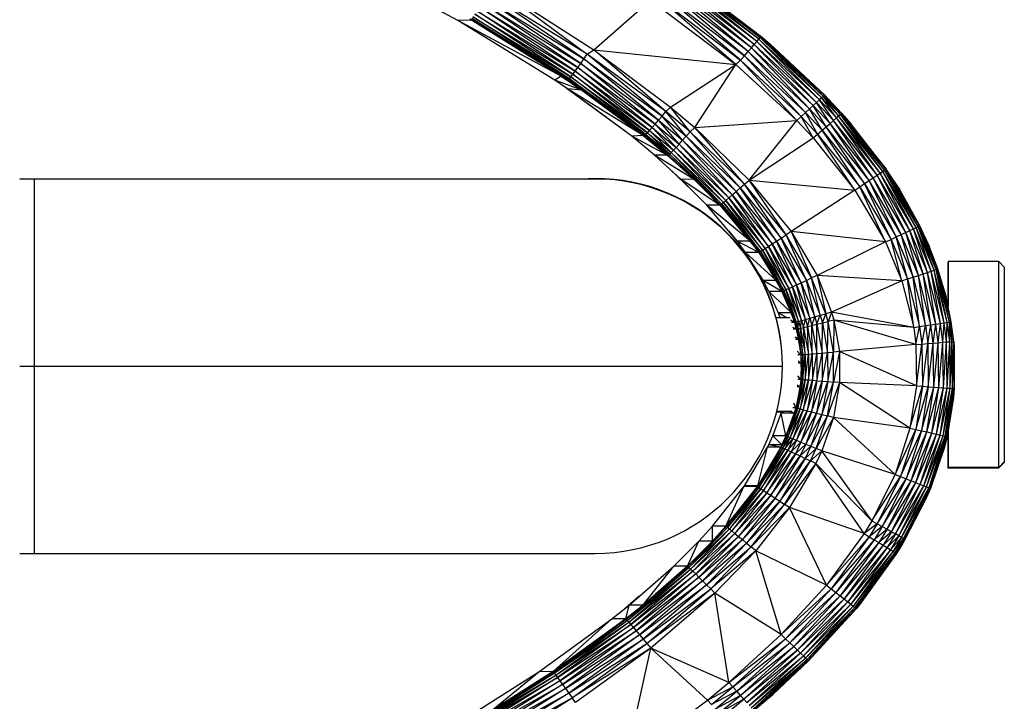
# Paper-space layout '_Inferior' of a CAD drawing. Header units: millimetres. Extents: x -164 to 39, y -67 to 65.
# Tile 6 of 7: x -14 to 39, y -18 to 18. Entities that reach past the tile are written whole.
import ezdxf

# ---------------------------------------------------------------- set-up
doc = ezdxf.new("R2010")
doc.units = ezdxf.units.MM

psp = doc.layouts.new('_Inferior')

# ---------------------------------------------------------------- linework, layer by layer
at = {"color": 7, "linetype": 'Continuous', "lineweight": 25}
for p, q in [((25.818, 16.957), (21.274, 20.567)), ((25.895, 17.048), (21.274, 20.567)), ((21.335, 20.613), (25.895, 17.048)), ((21.335, 20.613), (25.95, 17.095)), ((25.419, 16.5), (20.993, 20.171)), ((25.577, 16.68), (20.993, 20.171)), ((25.577, 16.68), (21.112, 20.336)), ((25.711, 16.834), (21.112, 20.336)), ((25.711, 16.834), (21.206, 20.469)), ((25.818, 16.957), (21.206, 20.469)), ((9.735, 17.954), (6.625, 19.656)), ((11.801, 19.733), (16.993, 16.393)), ((11.801, 19.733), (16.648, 16.156)), ((24.843, 15.85), (20.524, 19.525)), ((20.524, 19.525), (25.047, 16.08)), ((25.047, 16.08), (20.696, 19.76)), ((25.241, 16.298), (20.696, 19.76)), ((25.241, 16.298), (20.853, 19.977)), ((25.419, 16.5), (20.853, 19.977)), ((22.328, 19.856), (25.926, 17.131)), ((11.166, 19.161), (16.467, 15.905)), ((16.296, 15.667), (11.166, 19.161)), ((16.467, 15.905), (11.332, 19.424)), ((16.648, 16.156), (11.332, 19.424)), ((16.993, 16.393), (20.037, 19.038)), ((20.037, 19.038), (24.598, 15.611)), ((24.598, 15.611), (20.342, 19.277)), ((20.342, 19.277), (24.843, 15.85)), ((10.742, 18.477), (15.994, 15.252)), ((15.872, 15.085), (10.742, 18.477)), ((10.87, 18.682), (16.137, 15.448)), ((15.994, 15.252), (10.87, 18.682)), ((11.012, 18.912), (16.296, 15.667)), ((16.137, 15.448), (11.012, 18.912)), ((10.448, 17.979), (9.735, 17.954)), ((15.25, 14.984), (9.735, 17.954)), ((14.921, 14.765), (9.735, 17.954)), ((15.605, 14.823), (10.371, 18.027)), ((15.25, 14.984), (10.371, 18.027)), ((10.471, 18.059), (15.697, 14.852)), ((15.605, 14.823), (10.471, 18.059)), ((10.54, 18.161), (15.772, 14.95)), ((15.697, 14.852), (10.54, 18.161)), ((10.631, 18.302), (15.872, 15.085)), ((15.772, 14.95), (10.631, 18.302)), ((25.711, 16.834), (25.818, 16.957)), ((25.818, 16.957), (25.895, 17.048)), ((29.054, 13.726), (25.818, 16.957)), ((29.174, 13.838), (25.818, 16.957)), ((25.895, 17.048), (25.95, 17.095)), ((29.174, 13.838), (25.895, 17.048)), ((29.26, 13.92), (25.895, 17.048)), ((25.926, 17.131), (26.415, 16.716)), ((25.926, 17.131), (25.95, 17.095)), ((29.26, 13.92), (25.95, 17.095)), ((25.95, 17.095), (29.313, 13.969)), ((25.95, 17.095), (29.325, 13.987)), ((25.95, 17.095), (26.415, 16.716)), ((16.648, 16.156), (16.993, 16.393)), ((16.993, 16.393), (21.089, 13.327)), ((16.993, 16.393), (24.598, 15.611)), ((20.848, 13.091), (16.993, 16.393)), ((25.241, 16.298), (25.419, 16.5)), ((25.419, 16.5), (25.577, 16.68)), ((28.53, 13.241), (25.419, 16.5)), ((28.729, 13.424), (25.419, 16.5)), ((25.577, 16.68), (25.711, 16.834)), ((28.729, 13.424), (25.577, 16.68)), ((28.905, 13.587), (25.577, 16.68)), ((28.905, 13.587), (25.711, 16.834)), ((29.054, 13.726), (25.711, 16.834)), ((26.415, 16.716), (29.325, 13.987)), ((16.296, 15.667), (16.467, 15.905)), ((16.467, 15.905), (16.648, 16.156)), ((16.467, 15.905), (20.647, 12.856)), ((20.455, 12.634), (16.467, 15.905)), ((20.848, 13.091), (16.648, 16.156)), ((20.647, 12.856), (16.648, 16.156)), ((24.598, 15.611), (24.843, 15.85)), ((24.843, 15.85), (25.047, 16.08)), ((27.85, 12.62), (24.843, 15.85)), ((24.843, 15.85), (28.087, 12.835)), ((25.047, 16.08), (25.241, 16.298)), ((28.087, 12.835), (25.047, 16.08)), ((25.047, 16.08), (28.315, 13.043)), ((28.315, 13.043), (25.241, 16.298)), ((28.53, 13.241), (25.241, 16.298)), ((15.994, 15.252), (16.137, 15.448)), ((16.137, 15.448), (16.296, 15.667)), ((16.137, 15.448), (20.277, 12.429)), ((20.117, 12.246), (16.137, 15.448)), ((16.296, 15.667), (20.455, 12.634)), ((20.277, 12.429), (16.296, 15.667)), ((21.089, 13.327), (24.598, 15.611)), ((22.392, 12.247), (24.598, 15.611)), ((24.598, 15.611), (27.85, 12.62)), ((15.25, 14.984), (14.921, 14.765)), ((16.356, 14.242), (14.921, 14.765)), ((15.594, 14.309), (14.921, 14.765)), ((15.25, 14.984), (16.356, 14.242)), ((15.25, 14.984), (15.605, 14.823)), ((15.605, 14.823), (15.697, 14.852)), ((19.717, 11.828), (15.605, 14.823)), ((16.356, 14.242), (15.605, 14.823)), ((15.697, 14.852), (15.772, 14.95)), ((15.697, 14.852), (19.784, 11.874)), ((19.717, 11.828), (15.697, 14.852)), ((15.772, 14.95), (15.872, 15.085)), ((15.772, 14.95), (19.867, 11.965)), ((19.784, 11.874), (15.772, 14.95)), ((15.872, 15.085), (15.994, 15.252)), ((15.872, 15.085), (19.979, 12.09)), ((19.867, 11.965), (15.872, 15.085)), ((15.994, 15.252), (20.117, 12.246)), ((19.979, 12.09), (15.994, 15.252)), ((19.022, 11.774), (15.529, 14.353)), ((19.637, 11.819), (15.594, 14.309)), ((19.022, 11.774), (15.594, 14.309)), ((16.356, 14.242), (15.594, 14.309)), ((16.356, 14.242), (19.637, 11.819)), ((16.356, 14.242), (19.717, 11.828)), ((28.905, 13.587), (29.054, 13.726)), ((29.054, 13.726), (29.174, 13.838)), ((29.808, 12.619), (29.054, 13.726)), ((29.962, 12.752), (29.054, 13.726)), ((29.174, 13.838), (29.26, 13.92)), ((29.962, 12.752), (29.174, 13.838)), ((30.086, 12.86), (29.174, 13.838)), ((29.26, 13.92), (29.313, 13.969)), ((30.086, 12.86), (29.26, 13.92)), ((30.176, 12.939), (29.26, 13.92)), ((29.313, 13.969), (29.325, 13.987)), ((30.176, 12.939), (29.313, 13.969)), ((29.313, 13.969), (30.229, 12.986)), ((30.229, 12.986), (29.325, 13.987)), ((29.325, 13.987), (30.243, 13.004)), ((20.848, 13.091), (21.089, 13.327)), ((21.089, 13.327), (22.392, 12.247)), ((22.152, 12.006), (21.089, 13.327)), ((28.315, 13.043), (28.53, 13.241)), ((28.53, 13.241), (28.729, 13.424)), ((29.198, 12.096), (28.53, 13.241)), ((29.421, 12.286), (28.53, 13.241)), ((28.729, 13.424), (28.905, 13.587)), ((29.421, 12.286), (28.729, 13.424)), ((29.625, 12.462), (28.729, 13.424)), ((29.625, 12.462), (28.905, 13.587)), ((29.808, 12.619), (28.905, 13.587)), ((20.277, 12.429), (20.455, 12.634)), ((20.455, 12.634), (20.647, 12.856)), ((20.455, 12.634), (21.744, 11.561)), ((21.56, 11.361), (20.455, 12.634)), ((20.647, 12.856), (20.848, 13.091)), ((20.647, 12.856), (21.943, 11.778)), ((21.744, 11.561), (20.647, 12.856)), ((22.152, 12.006), (20.848, 13.091)), ((21.943, 11.778), (20.848, 13.091)), ((27.85, 12.62), (28.087, 12.835)), ((28.087, 12.835), (28.315, 13.043)), ((28.721, 11.69), (28.087, 12.835)), ((28.087, 12.835), (28.963, 11.896)), ((28.963, 11.896), (28.315, 13.043)), ((28.315, 13.043), (29.198, 12.096)), ((29.808, 12.619), (29.962, 12.752)), ((29.962, 12.752), (30.086, 12.86)), ((32.139, 9.695), (29.962, 12.752)), ((32.309, 9.809), (29.962, 12.752)), ((30.086, 12.86), (30.176, 12.939)), ((32.309, 9.809), (30.086, 12.86)), ((32.446, 9.9), (30.086, 12.86)), ((30.176, 12.939), (30.229, 12.986)), ((32.446, 9.9), (30.176, 12.939)), ((32.545, 9.967), (30.176, 12.939)), ((30.229, 12.986), (30.243, 13.004)), ((32.545, 9.967), (30.229, 12.986)), ((30.229, 12.986), (32.604, 10.008)), ((30.229, 12.986), (32.622, 10.022)), ((30.229, 12.986), (30.756, 12.421)), ((30.243, 13.004), (30.756, 12.421)), ((19.979, 12.09), (20.117, 12.246)), ((20.117, 12.246), (20.277, 12.429)), ((20.117, 12.246), (21.396, 11.183)), ((21.254, 11.03), (20.117, 12.246)), ((20.277, 12.429), (21.56, 11.361)), ((21.396, 11.183), (20.277, 12.429)), ((22.152, 12.006), (22.392, 12.247)), ((22.392, 12.247), (27.85, 12.62)), ((25.058, 9.222), (22.392, 12.247)), ((22.392, 12.247), (25.308, 9.433)), ((25.308, 9.433), (27.85, 12.62)), ((27.85, 12.62), (28.721, 11.69)), ((29.198, 12.096), (29.421, 12.286)), ((29.421, 12.286), (29.625, 12.462)), ((31.468, 9.25), (29.421, 12.286)), ((31.713, 9.412), (29.421, 12.286)), ((29.625, 12.462), (29.808, 12.619)), ((31.713, 9.412), (29.625, 12.462)), ((31.938, 9.561), (29.625, 12.462)), ((31.938, 9.561), (29.808, 12.619)), ((32.139, 9.695), (29.808, 12.619)), ((32.622, 10.022), (30.756, 12.421)), ((19.637, 11.819), (19.022, 11.774)), ((20.924, 10.77), (19.022, 11.774)), ((20.246, 10.759), (19.022, 11.774)), ((19.637, 11.819), (19.717, 11.828)), ((19.637, 11.819), (20.924, 10.77)), ((19.717, 11.828), (19.784, 11.874)), ((20.995, 10.768), (19.717, 11.828)), ((20.924, 10.77), (19.717, 11.828)), ((19.784, 11.874), (19.867, 11.965)), ((19.784, 11.874), (21.055, 10.817)), ((20.995, 10.768), (19.784, 11.874)), ((19.867, 11.965), (19.979, 12.09)), ((19.867, 11.965), (21.14, 10.907)), ((21.055, 10.817), (19.867, 11.965)), ((19.979, 12.09), (21.254, 11.03)), ((21.14, 10.907), (19.979, 12.09)), ((21.744, 11.561), (21.943, 11.778)), ((21.943, 11.778), (22.152, 12.006)), ((21.943, 11.778), (24.824, 9.018)), ((24.602, 8.824), (21.943, 11.778)), ((25.058, 9.222), (22.152, 12.006)), ((24.824, 9.018), (22.152, 12.006)), ((25.308, 9.433), (28.721, 11.69)), ((28.721, 11.69), (28.963, 11.896)), ((28.721, 11.69), (30.944, 8.905)), ((28.963, 11.896), (29.198, 12.096)), ((30.944, 8.905), (28.963, 11.896)), ((28.963, 11.896), (31.21, 9.08)), ((31.21, 9.08), (29.198, 12.096)), ((29.198, 12.096), (31.468, 9.25)), ((21.254, 11.03), (21.396, 11.183)), ((21.396, 11.183), (21.56, 11.361)), ((21.396, 11.183), (24.212, 8.486)), ((24.054, 8.35), (21.396, 11.183)), ((21.56, 11.361), (21.744, 11.561)), ((21.56, 11.361), (24.396, 8.646)), ((24.212, 8.486), (21.56, 11.361)), ((21.744, 11.561), (24.602, 8.824)), ((24.396, 8.646), (21.744, 11.561)), ((20.924, 10.77), (20.246, 10.759)), ((21.67, 9.474), (20.246, 10.759)), ((22.314, 9.506), (20.246, 10.759)), ((20.924, 10.77), (20.995, 10.768)), ((20.924, 10.77), (22.077, 9.733)), ((20.995, 10.768), (21.055, 10.817)), ((23.764, 8.119), (20.995, 10.768)), ((21.055, 10.817), (21.14, 10.907)), ((21.055, 10.817), (23.831, 8.16)), ((23.764, 8.119), (21.055, 10.817)), ((21.14, 10.907), (21.254, 11.03)), ((21.14, 10.907), (23.926, 8.24)), ((23.831, 8.16), (21.14, 10.907)), ((21.254, 11.03), (24.054, 8.35)), ((23.926, 8.24), (21.254, 11.03)), ((21.065, 10.019), (22.255, 8.885)), ((32.545, 9.967), (32.604, 10.008)), ((32.604, 10.008), (32.622, 10.022)), ((34.342, 6.95), (32.604, 10.008)), ((32.604, 10.008), (34.407, 6.982)), ((32.604, 10.008), (33.353, 8.914)), ((33.353, 8.914), (32.622, 10.022)), ((17.076, 9.492), (-13.691, 9.492)), ((-12.924, 9.492), (-12.924, -10.508)), ((17.076, 9.52), (16.329, 9.492)), ((22.344, 9.478), (21.67, 9.474)), ((23.743, 8.09), (21.67, 9.474)), ((23.041, 8.094), (21.67, 9.474)), ((31.713, 9.412), (31.938, 9.561)), ((31.938, 9.561), (32.139, 9.695)), ((33.435, 6.522), (31.938, 9.561)), ((33.681, 6.637), (31.938, 9.561)), ((32.139, 9.695), (32.309, 9.809)), ((33.681, 6.637), (32.139, 9.695)), ((33.899, 6.74), (32.139, 9.695)), ((32.309, 9.809), (32.446, 9.9)), ((33.899, 6.74), (32.309, 9.809)), ((34.085, 6.828), (32.309, 9.809)), ((32.446, 9.9), (32.545, 9.967)), ((34.085, 6.828), (32.446, 9.9)), ((34.234, 6.898), (32.446, 9.9)), ((34.234, 6.898), (32.545, 9.967)), ((34.342, 6.95), (32.545, 9.967)), ((22.708, 9.13), (23.743, 8.09)), ((24.602, 8.824), (24.824, 9.018)), ((24.824, 9.018), (25.058, 9.222)), ((24.824, 9.018), (27.014, 6.335)), ((26.766, 6.173), (24.824, 9.018)), ((25.058, 9.222), (25.308, 9.433)), ((27.014, 6.335), (25.058, 9.222)), ((27.274, 6.505), (25.058, 9.222)), ((25.308, 9.433), (30.944, 8.905)), ((25.308, 9.433), (27.54, 6.68)), ((27.274, 6.505), (25.308, 9.433)), ((30.944, 8.905), (31.21, 9.08)), ((31.21, 9.08), (31.468, 9.25)), ((32.598, 6.131), (31.21, 9.08)), ((31.21, 9.08), (32.887, 6.265)), ((31.468, 9.25), (31.713, 9.412)), ((32.887, 6.265), (31.468, 9.25)), ((31.468, 9.25), (33.168, 6.397)), ((33.168, 6.397), (31.713, 9.412)), ((33.435, 6.522), (31.713, 9.412)), ((24.054, 8.35), (24.212, 8.486)), ((24.212, 8.486), (24.396, 8.646)), ((24.212, 8.486), (26.332, 5.89)), ((26.156, 5.776), (24.212, 8.486)), ((24.396, 8.646), (24.602, 8.824)), ((24.396, 8.646), (26.537, 6.023)), ((26.332, 5.89), (24.396, 8.646)), ((24.602, 8.824), (26.766, 6.173)), ((26.537, 6.023), (24.602, 8.824)), ((30.944, 8.905), (27.54, 6.68)), ((30.944, 8.905), (32.598, 6.131)), ((34.407, 6.982), (33.353, 8.914)), ((34.427, 6.992), (33.353, 8.914)), ((24.668, 6.174), (23.041, 8.094)), ((23.743, 8.09), (23.041, 8.094)), ((25.286, 6.242), (23.041, 8.094)), ((23.743, 8.09), (23.764, 8.119)), ((23.743, 8.09), (25.84, 5.579)), ((23.764, 8.119), (23.831, 8.16)), ((25.84, 5.579), (23.764, 8.119)), ((23.831, 8.16), (23.926, 8.24)), ((23.831, 8.16), (25.907, 5.618)), ((25.84, 5.579), (23.831, 8.16)), ((23.926, 8.24), (24.054, 8.35)), ((23.926, 8.24), (26.013, 5.685)), ((25.907, 5.618), (23.926, 8.24)), ((24.054, 8.35), (26.156, 5.776)), ((26.013, 5.685), (24.054, 8.35)), ((34.085, 6.828), (34.234, 6.898)), ((34.234, 6.898), (34.342, 6.95)), ((35.034, 4.565), (34.234, 6.898)), ((35.191, 4.617), (34.234, 6.898)), ((34.342, 6.95), (34.407, 6.982)), ((35.191, 4.617), (34.342, 6.95)), ((35.305, 4.654), (34.342, 6.95)), ((34.407, 6.982), (34.427, 6.992)), ((35.305, 4.654), (34.407, 6.982)), ((34.407, 6.982), (35.373, 4.677)), ((34.407, 6.982), (34.928, 5.902)), ((34.928, 5.902), (34.427, 6.992)), ((24.219, 6.704), (24.792, 6.004)), ((26.766, 6.173), (27.014, 6.335)), ((27.014, 6.335), (27.274, 6.505)), ((27.014, 6.335), (28.359, 4.078)), ((28.089, 3.954), (27.014, 6.335)), ((27.54, 6.68), (27.274, 6.505)), ((28.643, 4.208), (27.274, 6.505)), ((28.359, 4.078), (27.274, 6.505)), ((32.598, 6.131), (27.54, 6.68)), ((27.54, 6.68), (28.933, 4.342)), ((27.54, 6.68), (28.643, 4.208)), ((32.887, 6.265), (33.168, 6.397)), ((33.168, 6.397), (33.435, 6.522)), ((33.772, 4.157), (33.168, 6.397)), ((33.168, 6.397), (34.068, 4.252)), ((33.435, 6.522), (33.681, 6.637)), ((34.068, 4.252), (33.435, 6.522)), ((34.349, 4.343), (33.435, 6.522)), ((33.681, 6.637), (33.899, 6.74)), ((34.349, 4.343), (33.681, 6.637)), ((34.608, 4.427), (33.681, 6.637)), ((33.899, 6.74), (34.085, 6.828)), ((34.608, 4.427), (33.899, 6.74)), ((34.838, 4.501), (33.899, 6.74)), ((34.838, 4.501), (34.085, 6.828)), ((35.034, 4.565), (34.085, 6.828)), ((25.341, 6.177), (24.668, 6.174)), ((25.816, 5.561), (24.668, 6.174)), ((25.115, 5.562), (24.668, 6.174)), ((25.54, 5.938), (25.816, 5.561)), ((26.156, 5.776), (26.332, 5.89)), ((26.332, 5.89), (26.537, 6.023)), ((26.332, 5.89), (27.616, 3.738)), ((27.424, 3.651), (26.332, 5.89)), ((26.537, 6.023), (26.766, 6.173)), ((26.537, 6.023), (27.839, 3.84)), ((27.616, 3.738), (26.537, 6.023)), ((26.766, 6.173), (28.089, 3.954)), ((27.839, 3.84), (26.766, 6.173)), ((32.598, 6.131), (28.933, 4.342)), ((32.598, 6.131), (32.887, 6.265)), ((32.598, 6.131), (33.468, 4.059)), ((33.468, 4.059), (32.887, 6.265)), ((32.887, 6.265), (33.772, 4.157)), ((35.373, 4.677), (34.928, 5.902)), ((35.394, 4.685), (34.928, 5.902)), ((25.816, 5.561), (25.115, 5.562)), ((26.054, 4.066), (25.115, 5.562)), ((26.709, 4.108), (25.115, 5.562)), ((25.816, 5.561), (25.84, 5.579)), ((25.816, 5.561), (27.083, 3.498)), ((25.84, 5.579), (25.907, 5.618)), ((27.083, 3.498), (25.84, 5.579)), ((25.907, 5.618), (26.013, 5.685)), ((25.907, 5.618), (27.154, 3.529)), ((27.083, 3.498), (25.907, 5.618)), ((26.013, 5.685), (26.156, 5.776)), ((26.013, 5.685), (27.269, 3.581)), ((27.154, 3.529), (26.013, 5.685)), ((26.156, 5.776), (27.424, 3.651)), ((27.269, 3.581), (26.156, 5.776)), ((35.926, 5.047), (35.926, 2.743)), ((35.94, 5.047), (35.926, 5.047)), ((35.94, 5.086), (35.94, 2.674)), ((38.64, 5.086), (35.94, 5.086)), ((38.64, -5.914), (38.64, 5.086)), ((38.94, 4.786), (38.64, 5.086)), ((38.94, 4.786), (38.94, -5.614)), ((25.893, 4.323), (26.106, 3.967)), ((28.933, 4.342), (28.643, 4.208)), ((33.468, 4.059), (28.933, 4.342)), ((28.933, 4.342), (29.711, 2.383)), ((28.933, 4.342), (29.403, 2.297)), ((33.772, 4.157), (34.068, 4.252)), ((34.068, 4.252), (34.349, 4.343)), ((34.414, 1.613), (34.068, 4.252)), ((34.068, 4.252), (34.723, 1.658)), ((34.349, 4.343), (34.608, 4.427)), ((34.723, 1.658), (34.349, 4.343)), ((35.015, 1.702), (34.349, 4.343)), ((34.608, 4.427), (34.838, 4.501)), ((35.015, 1.702), (34.608, 4.427)), ((35.285, 1.742), (34.608, 4.427)), ((34.838, 4.501), (35.034, 4.565)), ((35.285, 1.742), (34.838, 4.501)), ((35.525, 1.777), (34.838, 4.501)), ((35.034, 4.565), (35.191, 4.617)), ((35.525, 1.777), (35.034, 4.565)), ((35.729, 1.808), (35.034, 4.565)), ((35.191, 4.617), (35.305, 4.654)), ((35.729, 1.808), (35.191, 4.617)), ((35.893, 1.832), (35.191, 4.617)), ((35.305, 4.654), (35.373, 4.677)), ((35.893, 1.832), (35.305, 4.654)), ((36.012, 1.85), (35.305, 4.654)), ((35.373, 4.677), (35.394, 4.685)), ((36.012, 1.85), (35.373, 4.677)), ((35.373, 4.677), (36.083, 1.861)), ((35.373, 4.677), (35.835, 3.193)), ((35.835, 3.193), (35.394, 4.685)), ((26.734, 4.067), (26.054, 4.066)), ((27.056, 3.487), (26.054, 4.066)), ((26.357, 3.487), (26.054, 4.066)), ((26.865, 3.852), (27.056, 3.487)), ((27.424, 3.651), (27.616, 3.738)), ((27.616, 3.738), (27.839, 3.84)), ((27.616, 3.738), (28.311, 1.991)), ((28.108, 1.935), (27.616, 3.738)), ((27.839, 3.84), (28.089, 3.954)), ((27.839, 3.84), (28.549, 2.057)), ((28.311, 1.991), (27.839, 3.84)), ((28.089, 3.954), (28.359, 4.078)), ((28.089, 3.954), (28.814, 2.132)), ((28.549, 2.057), (28.089, 3.954)), ((28.359, 4.078), (28.643, 4.208)), ((28.359, 4.078), (29.101, 2.212)), ((28.814, 2.132), (28.359, 4.078)), ((29.403, 2.297), (28.643, 4.208)), ((29.101, 2.212), (28.643, 4.208)), ((33.468, 4.059), (29.711, 2.383)), ((33.468, 4.059), (33.772, 4.157)), ((33.468, 4.059), (34.097, 1.566)), ((34.097, 1.566), (33.772, 4.157)), ((33.772, 4.157), (34.414, 1.613)), ((26.357, 3.487), (26.847, 2.35)), ((27.056, 3.487), (26.357, 3.487)), ((27.522, 2.371), (26.357, 3.487)), ((27.056, 3.487), (27.083, 3.498)), ((27.056, 3.487), (27.746, 1.836)), ((27.083, 3.498), (27.154, 3.529)), ((27.746, 1.836), (27.083, 3.498)), ((27.154, 3.529), (27.269, 3.581)), ((27.154, 3.529), (27.822, 1.856)), ((27.746, 1.836), (27.154, 3.529)), ((27.269, 3.581), (27.424, 3.651)), ((27.269, 3.581), (27.943, 1.889)), ((27.822, 1.856), (27.269, 3.581)), ((27.424, 3.651), (28.108, 1.935)), ((27.943, 1.889), (27.424, 3.651)), ((36.083, 1.861), (35.835, 3.193)), ((36.105, 1.865), (35.835, 3.193)), ((26.843, 2.358), (26.848, 2.347)), ((27.531, 2.35), (26.847, 2.35)), ((26.847, 2.35), (26.935, 2.086)), ((27.288, 2.086), (26.847, 2.35)), ((27.597, 2.193), (27.718, 1.829)), ((28.549, 2.057), (28.814, 2.132)), ((28.658, 1.668), (28.814, 2.132)), ((28.814, 2.132), (29.101, 2.212)), ((28.814, 2.132), (28.927, 1.732)), ((28.927, 1.732), (29.101, 2.212)), ((29.101, 2.212), (29.403, 2.297)), ((29.101, 2.212), (29.217, 1.801)), ((29.217, 1.801), (29.403, 2.297)), ((29.711, 2.383), (29.403, 2.297)), ((29.522, 1.874), (29.403, 2.297)), ((29.711, 2.383), (29.522, 1.874)), ((34.097, 1.566), (29.711, 2.383)), ((29.711, 2.383), (29.833, 1.949)), ((26.741, 2.086), (27.47, 2.086)), ((27.718, 1.829), (27.517, 1.949)), ((27.718, 1.829), (27.558, 1.829)), ((27.718, 1.829), (27.746, 1.836)), ((27.718, 1.829), (27.819, 1.47)), ((27.746, 1.836), (27.822, 1.856)), ((27.847, 1.476), (27.746, 1.836)), ((27.819, 1.47), (27.746, 1.836)), ((27.822, 1.856), (27.943, 1.889)), ((27.822, 1.856), (27.924, 1.493)), ((27.847, 1.476), (27.822, 1.856)), ((27.924, 1.493), (27.943, 1.889)), ((27.943, 1.889), (28.108, 1.935)), ((27.943, 1.889), (28.046, 1.522)), ((28.046, 1.522), (28.108, 1.935)), ((28.108, 1.935), (28.311, 1.991)), ((28.108, 1.935), (28.213, 1.561)), ((28.213, 1.561), (28.311, 1.991)), ((28.213, 1.561), (28.418, 1.61)), ((28.311, 1.991), (28.549, 2.057)), ((28.311, 1.991), (28.418, 1.61)), ((28.418, 1.61), (28.549, 2.057)), ((28.418, 1.61), (28.658, 1.668)), ((28.418, 1.61), (28.676, 0.155)), ((28.465, 0.138), (28.418, 1.61)), ((28.549, 2.057), (28.658, 1.668)), ((28.658, 1.668), (28.927, 1.732)), ((28.658, 1.668), (28.923, 0.174)), ((28.676, 0.155), (28.658, 1.668)), ((28.923, 0.174), (28.927, 1.732)), ((28.927, 1.732), (29.217, 1.801)), ((28.927, 1.732), (29.198, 0.197)), ((29.198, 0.197), (29.217, 1.801)), ((29.217, 1.801), (29.522, 1.874)), ((29.217, 1.801), (29.496, 0.22)), ((29.496, 0.22), (29.522, 1.874)), ((29.833, 1.949), (29.522, 1.874)), ((29.809, 0.246), (29.522, 1.874)), ((29.833, 1.949), (29.809, 0.246)), ((34.214, 0.648), (29.833, 1.949)), ((29.833, 1.949), (30.129, 0.271)), ((34.097, 1.566), (29.833, 1.949)), ((34.097, 1.566), (34.414, 1.613)), ((34.214, 0.648), (34.414, 1.613)), ((34.414, 1.613), (34.723, 1.658)), ((34.414, 1.613), (34.533, 0.675)), ((34.533, 0.675), (34.723, 1.658)), ((34.723, 1.658), (35.015, 1.702)), ((34.723, 1.658), (34.844, 0.7)), ((34.844, 0.7), (35.015, 1.702)), ((35.015, 1.702), (35.285, 1.742)), ((35.139, 0.725), (35.015, 1.702)), ((35.139, 0.725), (35.285, 1.742)), ((35.285, 1.742), (35.525, 1.777)), ((35.411, 0.748), (35.285, 1.742)), ((35.411, 0.748), (35.525, 1.777)), ((35.525, 1.777), (35.729, 1.808)), ((35.653, 0.768), (35.525, 1.777)), ((35.653, 0.768), (35.729, 1.808)), ((35.729, 1.808), (35.893, 1.832)), ((35.859, 0.785), (35.729, 1.808)), ((35.859, 0.785), (35.893, 1.832)), ((35.893, 1.832), (36.012, 1.85)), ((36.024, 0.799), (35.893, 1.832)), ((36.012, 1.85), (36.083, 1.861)), ((36.024, 0.799), (36.012, 1.85)), ((36.144, 0.809), (36.012, 1.85)), ((36.083, 1.861), (36.105, 1.865)), ((36.144, 0.809), (36.083, 1.861)), ((36.083, 1.861), (36.216, 0.815)), ((36.216, 0.815), (36.105, 1.865)), ((36.238, 0.817), (36.105, 1.865)), ((27.819, 1.47), (27.636, 1.552)), ((27.819, 1.47), (27.659, 1.47)), ((27.819, 1.47), (27.847, 1.476)), ((27.819, 1.47), (27.945, 0.915)), ((27.847, 1.476), (27.924, 1.493)), ((28.089, 0.109), (27.847, 1.476)), ((27.945, 0.915), (27.847, 1.476)), ((27.924, 1.493), (28.046, 1.522)), ((27.924, 1.493), (28.168, 0.115)), ((28.089, 0.109), (27.924, 1.493)), ((28.046, 1.522), (28.213, 1.561)), ((28.046, 1.522), (28.294, 0.124)), ((28.168, 0.115), (28.046, 1.522)), ((28.213, 1.561), (28.465, 0.138)), ((28.294, 0.124), (28.213, 1.561)), ((34.097, 1.566), (34.214, 0.648)), ((27.945, 0.915), (27.757, 1.041)), ((27.945, 0.915), (27.786, 0.915)), ((27.945, 0.915), (28.089, 0.109)), ((27.945, 0.915), (28.061, 0.107)), ((34.214, 0.648), (30.129, 0.271)), ((34.214, 0.648), (34.533, 0.675)), ((34.214, 0.648), (34.24, -1.557)), ((34.24, -1.557), (34.533, 0.675)), ((34.533, 0.675), (34.844, 0.7)), ((34.533, 0.675), (34.56, -1.579)), ((34.56, -1.579), (34.844, 0.7)), ((34.844, 0.7), (35.139, 0.725)), ((34.844, 0.7), (34.872, -1.602)), ((34.872, -1.602), (35.139, 0.725)), ((35.139, 0.725), (35.411, 0.748)), ((35.167, -1.623), (35.139, 0.725)), ((35.167, -1.623), (35.411, 0.748)), ((35.411, 0.748), (35.653, 0.768)), ((35.44, -1.642), (35.411, 0.748)), ((35.44, -1.642), (35.653, 0.768)), ((35.653, 0.768), (35.859, 0.785)), ((35.682, -1.66), (35.653, 0.768)), ((35.682, -1.66), (35.859, 0.785)), ((35.859, 0.785), (36.024, 0.799)), ((35.888, -1.675), (35.859, 0.785)), ((35.888, -1.675), (36.024, 0.799)), ((36.024, 0.799), (36.144, 0.809)), ((36.054, -1.687), (36.024, 0.799)), ((36.054, -1.687), (36.144, 0.809)), ((36.144, 0.809), (36.216, 0.815)), ((36.174, -1.695), (36.144, 0.809)), ((36.174, -1.695), (36.216, 0.815)), ((36.216, 0.815), (36.238, 0.817)), ((36.216, 0.815), (36.246, -1.701)), ((36.268, -1.703), (36.216, 0.815)), ((36.265, 0.491), (36.216, 0.815)), ((36.238, 0.817), (36.265, 0.491)), ((28.061, 0.107), (27.876, 0.291)), ((28.061, 0.107), (27.902, 0.107)), ((28.061, 0.107), (28.089, 0.109)), ((28.061, 0.107), (28.088, -0.351)), ((28.088, -0.351), (28.089, 0.109)), ((28.089, 0.109), (28.168, 0.115)), ((28.094, -1.213), (28.089, 0.109)), ((28.094, -1.213), (28.168, 0.115)), ((28.168, 0.115), (28.294, 0.124)), ((28.168, 0.115), (28.172, -1.219)), ((28.172, -1.219), (28.294, 0.124)), ((28.294, 0.124), (28.465, 0.138)), ((28.294, 0.124), (28.298, -1.23)), ((28.298, -1.23), (28.465, 0.138)), ((28.465, 0.138), (28.676, 0.155)), ((28.465, 0.138), (28.469, -1.244)), ((28.469, -1.244), (28.676, 0.155)), ((28.676, 0.155), (28.923, 0.174)), ((28.676, 0.155), (28.681, -1.262)), ((28.681, -1.262), (28.923, 0.174)), ((28.923, 0.174), (29.198, 0.197)), ((28.923, 0.174), (28.927, -1.282)), ((28.927, -1.282), (29.198, 0.197)), ((29.198, 0.197), (29.496, 0.22)), ((29.198, 0.197), (29.203, -1.305)), ((29.203, -1.305), (29.496, 0.22)), ((29.496, 0.22), (29.809, 0.246)), ((29.496, 0.22), (29.501, -1.331)), ((29.501, -1.331), (29.809, 0.246)), ((30.129, 0.271), (29.809, 0.246)), ((29.814, -1.357), (29.809, 0.246)), ((30.129, 0.271), (29.814, -1.357)), ((34.24, -1.557), (30.129, 0.271)), ((30.129, 0.271), (30.135, -1.384)), ((36.265, 0.491), (36.268, -1.703)), ((-13.691, -0.508), (27.076, -0.508)), ((28.088, -0.351), (27.924, -0.247)), ((28.088, -0.351), (27.93, -0.351)), ((28.088, -0.351), (28.065, -1.211)), ((28.088, -0.351), (28.094, -1.213)), ((28.065, -1.211), (27.912, -1.015)), ((27.826, -2.74), (28.094, -1.213)), ((27.826, -2.74), (28.172, -1.219)), ((28.022, -1.611), (27.873, -1.52)), ((28.172, -1.219), (27.903, -2.759)), ((27.903, -2.759), (28.298, -1.23)), ((28.065, -1.211), (27.906, -1.211)), ((28.065, -1.211), (28.022, -1.611)), ((28.022, -1.611), (28.094, -1.213)), ((28.298, -1.23), (28.025, -2.79)), ((28.025, -2.79), (28.469, -1.244)), ((28.065, -1.211), (28.094, -1.213)), ((28.094, -1.213), (28.172, -1.219)), ((28.172, -1.219), (28.298, -1.23)), ((28.469, -1.244), (28.191, -2.832)), ((28.191, -2.832), (28.681, -1.262)), ((28.298, -1.23), (28.469, -1.244)), ((28.681, -1.262), (28.397, -2.884)), ((28.397, -2.884), (28.927, -1.282)), ((28.469, -1.244), (28.681, -1.262)), ((28.927, -1.282), (28.636, -2.946)), ((28.636, -2.946), (29.203, -1.305)), ((28.681, -1.262), (28.927, -1.282)), ((29.203, -1.305), (28.904, -3.014)), ((28.904, -3.014), (29.501, -1.331)), ((28.927, -1.282), (29.203, -1.305)), ((29.501, -1.331), (29.194, -3.089)), ((29.194, -3.089), (29.814, -1.357)), ((29.203, -1.305), (29.501, -1.331)), ((29.498, -3.167), (29.814, -1.357)), ((30.135, -1.384), (29.498, -3.167)), ((29.501, -1.331), (29.814, -1.357)), ((30.135, -1.384), (29.809, -3.248)), ((30.135, -1.384), (29.814, -1.357)), ((33.898, -3.816), (30.135, -1.384)), ((34.24, -1.557), (30.135, -1.384)), ((34.24, -1.557), (33.898, -3.816)), ((34.24, -1.557), (34.56, -1.579)), ((28.022, -1.611), (27.798, -2.734)), ((28.022, -1.611), (27.826, -2.74)), ((28.022, -1.611), (27.863, -1.611)), ((33.898, -3.816), (34.56, -1.579)), ((34.56, -1.579), (34.211, -3.887)), ((34.211, -3.887), (34.872, -1.602)), ((34.872, -1.602), (34.515, -3.957)), ((34.515, -3.957), (35.167, -1.623)), ((34.56, -1.579), (34.872, -1.602)), ((34.804, -4.023), (35.167, -1.623)), ((34.804, -4.023), (35.44, -1.642)), ((34.872, -1.602), (35.167, -1.623)), ((35.07, -4.084), (35.44, -1.642)), ((35.07, -4.084), (35.682, -1.66)), ((35.167, -1.623), (35.44, -1.642)), ((35.307, -4.138), (35.682, -1.66)), ((35.307, -4.138), (35.888, -1.675)), ((35.44, -1.642), (35.682, -1.66)), ((35.508, -4.184), (35.888, -1.675)), ((35.508, -4.184), (36.054, -1.687)), ((35.67, -4.222), (36.054, -1.687)), ((35.67, -4.222), (36.174, -1.695)), ((35.682, -1.66), (35.888, -1.675)), ((35.787, -4.249), (36.174, -1.695)), ((36.246, -1.701), (35.787, -4.249)), ((35.858, -4.266), (36.246, -1.701)), ((35.879, -4.271), (36.246, -1.701)), ((35.888, -1.675), (36.054, -1.687)), ((36.054, -1.687), (36.174, -1.695)), ((36.174, -1.695), (36.246, -1.701)), ((36.227, -2.189), (36.246, -1.701)), ((36.268, -1.703), (36.227, -2.189)), ((36.246, -1.701), (36.268, -1.703)), ((27.798, -2.734), (27.69, -2.476)), ((36.227, -2.189), (35.879, -4.271)), ((26.567, -4.236), (27.016, -3.025)), ((26.772, -2.953), (27.164, -2.953)), ((26.782, -2.914), (27.585, -2.914)), ((27.016, -3.025), (27.037, -2.953)), ((27.269, -4.236), (27.016, -3.025)), ((27.716, -3.025), (27.016, -3.025)), ((27.716, -3.025), (27.269, -4.236)), ((27.296, -4.245), (27.826, -2.74)), ((27.296, -4.245), (27.903, -2.759)), ((27.716, -3.025), (27.296, -4.245)), ((27.903, -2.759), (27.369, -4.274)), ((27.369, -4.274), (28.025, -2.79)), ((27.716, -3.025), (27.48, -2.914)), ((28.025, -2.79), (27.486, -4.322)), ((27.486, -4.322), (28.191, -2.832)), ((27.798, -2.734), (27.637, -2.734)), ((28.191, -2.832), (27.644, -4.386)), ((27.644, -4.386), (28.397, -2.884)), ((27.798, -2.734), (27.716, -3.025)), ((27.716, -3.025), (27.826, -2.74)), ((27.798, -2.734), (27.826, -2.74)), ((27.826, -2.74), (27.903, -2.759)), ((28.397, -2.884), (27.839, -4.467)), ((27.839, -4.467), (28.636, -2.946)), ((27.903, -2.759), (28.025, -2.79)), ((28.025, -2.79), (28.191, -2.832)), ((28.636, -2.946), (28.068, -4.561)), ((28.068, -4.561), (28.904, -3.014)), ((28.191, -2.832), (28.397, -2.884)), ((28.904, -3.014), (28.323, -4.667)), ((28.323, -4.667), (29.194, -3.089)), ((28.397, -2.884), (28.636, -2.946)), ((29.194, -3.089), (28.598, -4.781)), ((28.636, -2.946), (28.904, -3.014)), ((28.904, -3.014), (29.194, -3.089)), ((29.194, -3.089), (29.498, -3.167)), ((28.598, -4.781), (29.498, -3.167)), ((28.888, -4.901), (29.498, -3.167)), ((29.809, -3.248), (28.888, -4.901)), ((29.809, -3.248), (29.184, -5.025)), ((29.809, -3.248), (29.498, -3.167)), ((33.101, -6.287), (29.809, -3.248)), ((33.898, -3.816), (29.809, -3.248)), ((33.898, -3.816), (33.101, -6.287)), ((33.101, -6.287), (34.211, -3.887)), ((34.211, -3.887), (33.399, -6.405)), ((33.399, -6.405), (34.515, -3.957)), ((34.515, -3.957), (33.689, -6.52)), ((33.689, -6.52), (34.804, -4.023)), ((33.898, -3.816), (34.211, -3.887)), ((33.964, -6.629), (34.804, -4.023)), ((33.964, -6.629), (35.07, -4.084)), ((34.211, -3.887), (34.515, -3.957)), ((34.218, -6.73), (35.07, -4.084)), ((34.218, -6.73), (35.307, -4.138)), ((34.443, -6.82), (35.307, -4.138)), ((34.443, -6.82), (35.508, -4.184)), ((34.515, -3.957), (34.804, -4.023)), ((34.635, -6.897), (35.508, -4.184)), ((34.804, -4.023), (35.07, -4.084)), ((35.07, -4.084), (35.307, -4.138)), ((35.307, -4.138), (35.508, -4.184)), ((35.508, -4.184), (35.67, -4.222)), ((35.926, -3.989), (35.926, -5.953)), ((35.94, -3.906), (35.94, -5.914)), ((26.291, -4.825), (26.345, -4.716)), ((26.345, -4.716), (26.567, -4.236)), ((26.995, -4.825), (26.345, -4.716)), ((27.049, -4.716), (26.345, -4.716)), ((27.049, -4.716), (26.567, -4.236)), ((27.269, -4.236), (26.567, -4.236)), ((27.049, -4.716), (26.995, -4.825)), ((27.269, -4.236), (27.021, -4.836)), ((27.021, -4.836), (27.296, -4.245)), ((27.021, -4.836), (27.369, -4.274)), ((27.049, -4.716), (27.021, -4.836)), ((27.269, -4.236), (27.049, -4.716)), ((27.369, -4.274), (27.093, -4.868)), ((27.093, -4.868), (27.486, -4.322)), ((27.486, -4.322), (27.207, -4.921)), ((27.207, -4.921), (27.644, -4.386)), ((27.269, -4.236), (27.296, -4.245)), ((27.296, -4.245), (27.369, -4.274)), ((27.644, -4.386), (27.362, -4.993)), ((27.362, -4.993), (27.839, -4.467)), ((27.369, -4.274), (27.486, -4.322)), ((27.486, -4.322), (27.644, -4.386)), ((27.839, -4.467), (27.553, -5.082)), ((27.553, -5.082), (28.068, -4.561)), ((27.644, -4.386), (27.839, -4.467)), ((28.068, -4.561), (27.777, -5.187)), ((27.777, -5.187), (28.323, -4.667)), ((27.839, -4.467), (28.068, -4.561)), ((28.323, -4.667), (28.026, -5.304)), ((28.068, -4.561), (28.323, -4.667)), ((28.323, -4.667), (28.598, -4.781)), ((34.635, -6.897), (35.67, -4.222)), ((34.788, -6.958), (35.67, -4.222)), ((34.788, -6.958), (35.787, -4.249)), ((35.787, -4.249), (34.9, -7.004)), ((35.858, -4.266), (34.9, -7.004)), ((35.858, -4.266), (34.967, -7.031)), ((34.987, -7.04), (35.858, -4.266)), ((35.67, -4.222), (35.787, -4.249)), ((35.74, -4.825), (35.858, -4.266)), ((35.879, -4.271), (35.74, -4.825)), ((35.858, -4.266), (35.787, -4.249)), ((35.879, -4.271), (35.858, -4.266)), ((25.047, -6.906), (26.291, -4.825)), ((26.995, -4.825), (25.758, -6.906)), ((25.758, -6.906), (26.291, -4.825)), ((26.995, -4.825), (25.76, -6.951)), ((25.76, -6.951), (27.021, -4.836)), ((25.76, -6.951), (27.093, -4.868)), ((27.093, -4.868), (25.826, -6.992)), ((25.826, -6.992), (27.207, -4.921)), ((27.207, -4.921), (25.932, -7.06)), ((25.932, -7.06), (27.362, -4.993)), ((27.362, -4.993), (26.075, -7.153)), ((26.075, -7.153), (27.553, -5.082)), ((27.553, -5.082), (26.252, -7.268)), ((26.252, -7.268), (27.777, -5.187)), ((26.995, -4.825), (26.291, -4.825)), ((27.777, -5.187), (26.457, -7.402)), ((26.995, -4.825), (27.021, -4.836)), ((27.021, -4.836), (27.093, -4.868)), ((27.093, -4.868), (27.207, -4.921)), ((27.207, -4.921), (27.362, -4.993)), ((27.362, -4.993), (27.553, -5.082)), ((27.553, -5.082), (27.777, -5.187)), ((27.777, -5.187), (28.026, -5.304)), ((28.026, -5.304), (28.598, -4.781)), ((28.598, -4.781), (28.296, -5.431)), ((28.296, -5.431), (28.888, -4.901)), ((28.58, -5.565), (28.888, -4.901)), ((29.184, -5.025), (28.58, -5.565)), ((28.598, -4.781), (28.888, -4.901)), ((29.184, -5.025), (28.87, -5.703)), ((29.184, -5.025), (28.888, -4.901)), ((31.866, -8.765), (29.184, -5.025)), ((33.101, -6.287), (29.184, -5.025)), ((35.74, -4.825), (34.987, -7.04)), ((26.457, -7.402), (28.026, -5.304)), ((28.026, -5.304), (26.687, -7.553)), ((26.687, -7.553), (28.296, -5.431)), ((28.296, -5.431), (26.936, -7.717)), ((26.936, -7.717), (28.58, -5.565)), ((27.197, -7.889), (28.58, -5.565)), ((28.87, -5.703), (27.197, -7.889)), ((28.87, -5.703), (27.464, -8.065)), ((28.026, -5.304), (28.296, -5.431)), ((28.296, -5.431), (28.58, -5.565)), ((28.87, -5.703), (28.58, -5.565)), ((31.447, -9.453), (28.87, -5.703)), ((31.866, -8.765), (28.87, -5.703)), ((38.926, -5.653), (38.626, -5.953)), ((38.94, -5.614), (38.64, -5.914)), ((38.926, -5.628), (38.926, -5.653)), ((33.101, -6.287), (31.866, -8.765)), ((33.101, -6.287), (33.399, -6.405)), ((38.626, -5.953), (35.926, -5.953)), ((38.64, -5.914), (35.94, -5.914)), ((38.626, -5.953), (38.626, -5.914)), ((31.866, -8.765), (33.399, -6.405)), ((33.399, -6.405), (32.145, -8.922)), ((32.145, -8.922), (33.689, -6.52)), ((33.689, -6.52), (32.417, -9.074)), ((32.417, -9.074), (33.964, -6.629)), ((32.674, -9.219), (33.964, -6.629)), ((32.674, -9.219), (34.218, -6.73)), ((32.911, -9.353), (34.218, -6.73)), ((32.911, -9.353), (34.443, -6.82)), ((33.122, -9.472), (34.443, -6.82)), ((33.399, -6.405), (33.689, -6.52)), ((33.689, -6.52), (33.964, -6.629)), ((33.964, -6.629), (34.218, -6.73)), ((34.218, -6.73), (34.443, -6.82)), ((34.443, -6.82), (34.635, -6.897)), ((23.342, -9.061), (25.025, -6.937)), ((25.736, -6.937), (24.062, -9.061)), ((24.062, -9.061), (25.025, -6.937)), ((24.062, -9.061), (25.76, -6.951)), ((24.085, -9.077), (25.76, -6.951)), ((24.085, -9.077), (25.826, -6.992)), ((25.826, -6.992), (24.146, -9.125)), ((24.146, -9.125), (25.932, -7.06)), ((25.932, -7.06), (24.243, -9.204)), ((24.243, -9.204), (26.075, -7.153)), ((26.075, -7.153), (24.375, -9.311)), ((24.375, -9.311), (26.252, -7.268)), ((26.252, -7.268), (24.537, -9.444)), ((25.025, -6.937), (25.047, -6.906)), ((25.736, -6.937), (25.025, -6.937)), ((25.736, -6.937), (25.047, -6.906)), ((25.758, -6.906), (25.047, -6.906)), ((25.758, -6.906), (25.736, -6.937)), ((25.736, -6.937), (25.76, -6.951)), ((25.758, -6.906), (25.76, -6.951)), ((25.76, -6.951), (25.826, -6.992)), ((25.826, -6.992), (25.932, -7.06)), ((25.932, -7.06), (26.075, -7.153)), ((26.075, -7.153), (26.252, -7.268)), ((26.252, -7.268), (26.457, -7.402)), ((33.122, -9.472), (34.635, -6.897)), ((33.301, -9.574), (34.635, -6.897)), ((33.301, -9.574), (34.788, -6.958)), ((33.445, -9.656), (34.788, -6.958)), ((33.445, -9.656), (34.9, -7.004)), ((34.9, -7.004), (33.549, -9.716)), ((33.549, -9.716), (34.967, -7.031)), ((34.967, -7.031), (33.611, -9.753)), ((34.967, -7.031), (33.63, -9.765)), ((34.635, -6.897), (34.788, -6.958)), ((34.967, -7.031), (34.767, -7.556)), ((34.987, -7.04), (34.767, -7.556)), ((34.788, -6.958), (34.9, -7.004)), ((34.9, -7.004), (34.967, -7.031)), ((34.967, -7.031), (34.987, -7.04)), ((24.537, -9.444), (26.457, -7.402)), ((26.457, -7.402), (24.727, -9.6)), ((24.727, -9.6), (26.687, -7.553)), ((26.687, -7.553), (24.938, -9.775)), ((24.938, -9.775), (26.936, -7.717)), ((26.936, -7.717), (25.167, -9.964)), ((25.167, -9.964), (27.197, -7.889)), ((25.406, -10.163), (27.197, -7.889)), ((26.457, -7.402), (26.687, -7.553)), ((26.687, -7.553), (26.936, -7.717)), ((26.936, -7.717), (27.197, -7.889)), ((27.464, -8.065), (27.197, -7.889)), ((34.767, -7.556), (33.63, -9.765)), ((27.464, -8.065), (25.406, -10.163)), ((27.464, -8.065), (25.652, -10.368)), ((29.443, -12.203), (27.464, -8.065)), ((31.447, -9.453), (27.464, -8.065)), ((31.866, -8.765), (31.447, -9.453)), ((32.145, -8.922), (31.447, -9.453)), ((32.145, -8.922), (31.72, -9.619)), ((31.866, -8.765), (32.145, -8.922)), ((32.145, -8.922), (32.417, -9.074)), ((22.027, -11.205), (24.085, -9.077)), ((22.027, -11.205), (24.146, -9.125)), ((24.146, -9.125), (22.083, -11.258)), ((22.083, -11.258), (24.243, -9.204)), ((24.243, -9.204), (22.173, -11.344)), ((22.173, -11.344), (24.375, -9.311)), ((24.375, -9.311), (22.295, -11.462)), ((22.295, -11.462), (24.537, -9.444)), ((24.537, -9.444), (22.445, -11.609)), ((22.619, -9.851), (23.342, -9.061)), ((24.062, -9.061), (23.342, -9.061)), ((23.342, -9.845), (23.342, -9.061)), ((24.062, -9.061), (23.427, -9.757)), ((24.062, -9.061), (24.085, -9.077)), ((24.085, -9.077), (24.146, -9.125)), ((24.146, -9.125), (24.243, -9.204)), ((24.243, -9.204), (24.375, -9.311)), ((24.375, -9.311), (24.537, -9.444)), ((24.537, -9.444), (24.727, -9.6)), ((31.447, -9.453), (29.443, -12.203)), ((31.447, -9.453), (31.72, -9.619)), ((32.417, -9.074), (31.72, -9.619)), ((32.417, -9.074), (31.986, -9.781)), ((32.674, -9.219), (31.986, -9.781)), ((32.674, -9.219), (32.238, -9.934)), ((32.911, -9.353), (32.238, -9.934)), ((32.417, -9.074), (32.674, -9.219)), ((32.911, -9.353), (32.47, -10.076)), ((33.122, -9.472), (32.47, -10.076)), ((32.674, -9.219), (32.911, -9.353)), ((33.122, -9.472), (32.677, -10.202)), ((32.911, -9.353), (33.122, -9.472)), ((33.301, -9.574), (33.122, -9.472)), ((21.275, -11.188), (22.619, -9.851)), ((22.005, -11.188), (22.619, -9.851)), ((22.445, -11.609), (24.727, -9.6)), ((22.649, -9.818), (22.563, -9.906)), ((24.727, -9.6), (22.619, -11.78)), ((22.619, -11.78), (24.938, -9.775)), ((23.337, -9.851), (22.619, -9.851)), ((24.938, -9.775), (22.814, -11.973)), ((22.814, -11.973), (25.167, -9.964)), ((25.167, -9.964), (23.024, -12.181)), ((24.727, -9.6), (24.938, -9.775)), ((24.938, -9.775), (25.167, -9.964)), ((25.167, -9.964), (25.406, -10.163)), ((31.72, -9.619), (29.443, -12.203)), ((31.72, -9.619), (29.693, -12.4)), ((31.986, -9.781), (29.693, -12.4)), ((31.986, -9.781), (29.937, -12.592)), ((32.238, -9.934), (29.937, -12.592)), ((32.238, -9.934), (30.169, -12.774)), ((31.72, -9.619), (31.986, -9.781)), ((31.986, -9.781), (32.238, -9.934)), ((32.238, -9.934), (32.47, -10.076)), ((33.301, -9.574), (32.677, -10.202)), ((33.301, -9.574), (32.853, -10.31)), ((33.445, -9.656), (32.853, -10.31)), ((33.445, -9.656), (32.993, -10.397)), ((33.549, -9.716), (32.993, -10.397)), ((33.549, -9.716), (33.095, -10.461)), ((33.611, -9.753), (33.095, -10.461)), ((33.611, -9.753), (33.156, -10.5)), ((33.611, -9.753), (33.175, -10.513)), ((33.516, -9.958), (33.175, -10.513)), ((33.445, -9.656), (33.301, -9.574)), ((33.549, -9.716), (33.445, -9.656)), ((33.611, -9.753), (33.516, -9.958)), ((33.63, -9.765), (33.516, -9.958)), ((33.549, -9.716), (33.611, -9.753)), ((33.63, -9.765), (33.611, -9.753)), ((-13.691, -10.508), (17.076, -10.508)), ((23.184, -10.009), (22.005, -11.188)), ((23.024, -12.181), (25.406, -10.163)), ((23.245, -12.4), (25.406, -10.163)), ((25.652, -10.368), (23.245, -12.4)), ((25.652, -10.368), (23.47, -12.625)), ((25.652, -10.368), (25.406, -10.163)), ((27.02, -14.849), (25.652, -10.368)), ((29.443, -12.203), (25.652, -10.368)), ((32.47, -10.076), (30.169, -12.774)), ((32.47, -10.076), (30.382, -12.943)), ((32.677, -10.202), (30.382, -12.943)), ((32.677, -10.202), (30.571, -13.093)), ((32.853, -10.31), (30.571, -13.093)), ((32.853, -10.31), (30.732, -13.221)), ((32.993, -10.397), (30.732, -13.221)), ((32.993, -10.397), (30.86, -13.325)), ((33.095, -10.461), (30.86, -13.325)), ((33.095, -10.461), (30.954, -13.4)), ((30.954, -13.4), (33.156, -10.5)), ((33.156, -10.5), (31.009, -13.446)), ((33.156, -10.5), (31.181, -13.272)), ((33.175, -10.513), (31.181, -13.272)), ((32.47, -10.076), (32.677, -10.202)), ((32.677, -10.202), (32.853, -10.31)), ((32.853, -10.31), (32.993, -10.397)), ((32.993, -10.397), (33.095, -10.461)), ((33.095, -10.461), (33.156, -10.5)), ((33.156, -10.5), (33.175, -10.513)), ((18.733, -14.03), (22.027, -11.205)), ((18.733, -14.03), (22.083, -11.258)), ((18.785, -14.087), (22.083, -11.258)), ((18.785, -14.087), (22.173, -11.344)), ((18.867, -14.181), (22.173, -11.344)), ((18.867, -14.181), (22.295, -11.462)), ((18.882, -13.28), (21.275, -11.188)), ((22.295, -11.462), (18.977, -14.309)), ((19.66, -13.235), (21.275, -11.188)), ((22.005, -11.188), (20.302, -12.685)), ((22.005, -11.188), (21.275, -11.188)), ((22.005, -11.188), (22.027, -11.205)), ((22.027, -11.205), (22.083, -11.258)), ((22.083, -11.258), (22.173, -11.344)), ((22.173, -11.344), (22.295, -11.462)), ((22.295, -11.462), (22.445, -11.609)), ((18.977, -14.309), (22.445, -11.609)), ((22.445, -11.609), (19.112, -14.468)), ((19.112, -14.468), (22.619, -11.78)), ((22.619, -11.78), (19.27, -14.654)), ((19.27, -14.654), (22.814, -11.973)), ((22.814, -11.973), (19.446, -14.863)), ((22.445, -11.609), (22.619, -11.78)), ((22.619, -11.78), (22.814, -11.973)), ((22.814, -11.973), (23.024, -12.181)), ((19.446, -14.863), (23.024, -12.181)), ((23.024, -12.181), (19.636, -15.089)), ((19.636, -15.089), (23.245, -12.4)), ((19.835, -15.328), (23.245, -12.4)), ((23.47, -12.625), (19.835, -15.328)), ((23.47, -12.625), (20.038, -15.572)), ((23.024, -12.181), (23.245, -12.4)), ((23.47, -12.625), (23.245, -12.4)), ((24.221, -17.407), (23.47, -12.625)), ((27.02, -14.849), (23.47, -12.625)), ((27.02, -14.849), (29.443, -12.203)), ((29.693, -12.4), (27.02, -14.849)), ((29.693, -12.4), (27.25, -15.069)), ((29.937, -12.592), (27.25, -15.069)), ((29.937, -12.592), (27.474, -15.284)), ((29.443, -12.203), (29.693, -12.4)), ((29.693, -12.4), (29.937, -12.592)), ((29.937, -12.592), (30.169, -12.774)), ((19.429, -12.802), (18.674, -13.446)), ((30.169, -12.774), (27.474, -15.284)), ((30.169, -12.774), (27.686, -15.488)), ((30.382, -12.943), (27.686, -15.488)), ((30.382, -12.943), (27.881, -15.676)), ((30.571, -13.093), (27.881, -15.676)), ((30.571, -13.093), (28.054, -15.843)), ((30.169, -12.774), (30.382, -12.943)), ((30.382, -12.943), (30.571, -13.093)), ((30.571, -13.093), (30.732, -13.221)), ((17.965, -14.011), (18.882, -13.28)), ((18.713, -14.011), (18.882, -13.28)), ((19.368, -13.486), (18.713, -14.011)), ((19.608, -13.28), (18.882, -13.28)), ((30.732, -13.221), (28.054, -15.843)), ((30.732, -13.221), (28.202, -15.987)), ((30.86, -13.325), (28.202, -15.987)), ((30.86, -13.325), (28.319, -16.102)), ((28.319, -16.102), (30.954, -13.4)), ((30.954, -13.4), (28.405, -16.186)), ((28.405, -16.186), (31.009, -13.446)), ((31.009, -13.446), (28.455, -16.238)), ((28.455, -16.238), (31.026, -13.462)), ((31.026, -13.462), (28.47, -16.255)), ((30.732, -13.221), (30.86, -13.325)), ((30.86, -13.325), (30.954, -13.4)), ((30.954, -13.4), (31.009, -13.446)), ((31.009, -13.446), (31.181, -13.272)), ((31.009, -13.446), (31.026, -13.462)), ((31.181, -13.272), (31.026, -13.462)), ((14.051, -16.829), (17.965, -14.011)), ((18.713, -14.011), (14.822, -16.827)), ((14.822, -16.827), (17.965, -14.011)), ((14.822, -16.827), (18.733, -14.03)), ((18.733, -14.03), (14.839, -16.849)), ((14.839, -16.849), (18.785, -14.087)), ((14.886, -16.91), (18.785, -14.087)), ((14.886, -16.91), (18.867, -14.181)), ((14.961, -17.009), (18.867, -14.181)), ((18.713, -14.011), (17.965, -14.011)), ((18.713, -14.011), (18.733, -14.03)), ((18.733, -14.03), (18.785, -14.087)), ((18.785, -14.087), (18.867, -14.181)), ((18.867, -14.181), (18.977, -14.309)), ((14.961, -17.009), (18.977, -14.309)), ((18.977, -14.309), (15.062, -17.144)), ((15.062, -17.144), (19.112, -14.468)), ((19.112, -14.468), (15.185, -17.312)), ((15.185, -17.312), (19.27, -14.654)), ((19.27, -14.654), (15.329, -17.508)), ((18.977, -14.309), (19.112, -14.468)), ((19.112, -14.468), (19.27, -14.654)), ((19.27, -14.654), (19.446, -14.863)), ((15.329, -17.508), (19.446, -14.863)), ((19.446, -14.863), (15.489, -17.729)), ((15.489, -17.729), (19.636, -15.089)), ((19.636, -15.089), (15.662, -17.968)), ((19.446, -14.863), (19.636, -15.089)), ((19.636, -15.089), (19.835, -15.328)), ((24.221, -17.407), (27.02, -14.849)), ((24.221, -17.407), (27.25, -15.069)), ((24.432, -17.644), (27.25, -15.069)), ((27.02, -14.849), (27.25, -15.069)), ((27.25, -15.069), (27.474, -15.284)), ((15.662, -17.968), (19.835, -15.328)), ((15.843, -18.219), (19.835, -15.328)), ((20.038, -15.572), (15.843, -18.219)), ((20.038, -15.572), (16.028, -18.477)), ((18.727, -21.547), (20.038, -15.572)), ((19.835, -15.328), (20.038, -15.572)), ((23.083, -18.343), (20.038, -15.572)), ((24.221, -17.407), (20.038, -15.572)), ((24.432, -17.644), (27.474, -15.284)), ((24.638, -17.875), (27.474, -15.284)), ((24.638, -17.875), (27.686, -15.488)), ((27.686, -15.488), (24.833, -18.095)), ((27.881, -15.676), (24.833, -18.095)), ((27.881, -15.676), (25.012, -18.297)), ((27.474, -15.284), (27.686, -15.488)), ((27.686, -15.488), (27.881, -15.676)), ((27.881, -15.676), (28.054, -15.843)), ((28.054, -15.843), (25.012, -18.297)), ((28.054, -15.843), (25.171, -18.478)), ((25.171, -18.478), (28.202, -15.987)), ((25.306, -18.632), (28.202, -15.987)), ((25.306, -18.632), (28.319, -16.102)), ((25.414, -18.757), (28.319, -16.102)), ((25.414, -18.757), (28.405, -16.186)), ((25.492, -18.848), (28.405, -16.186)), ((25.492, -18.848), (28.455, -16.238)), ((25.538, -18.903), (28.455, -16.238)), ((28.455, -16.238), (26.561, -18.047)), ((26.561, -18.047), (28.47, -16.255)), ((28.054, -15.843), (28.202, -15.987)), ((28.202, -15.987), (28.319, -16.102)), ((28.319, -16.102), (28.405, -16.186)), ((28.405, -16.186), (28.455, -16.238)), ((28.455, -16.238), (28.47, -16.255)), ((10.648, -18.983), (14.051, -16.829)), ((11.473, -18.95), (14.051, -16.829)), ((14.822, -16.827), (12.025, -18.605)), ((14.822, -16.827), (14.051, -16.829)), ((14.822, -16.827), (14.839, -16.849)), ((14.839, -16.849), (10.121, -19.793)), ((10.121, -19.793), (14.886, -16.91)), ((10.164, -19.857), (14.886, -16.91)), ((10.164, -19.857), (14.961, -17.009)), ((10.232, -19.96), (14.961, -17.009)), ((10.232, -19.96), (15.062, -17.144)), ((15.062, -17.144), (10.325, -20.101)), ((10.325, -20.101), (15.185, -17.312)), ((15.185, -17.312), (10.438, -20.276)), ((14.839, -16.849), (14.886, -16.91)), ((14.886, -16.91), (14.961, -17.009)), ((14.961, -17.009), (15.062, -17.144)), ((15.062, -17.144), (15.185, -17.312)), ((15.185, -17.312), (15.329, -17.508)), ((10.438, -20.276), (15.329, -17.508)), ((15.329, -17.508), (10.569, -20.481)), ((10.569, -20.481), (15.489, -17.729)), ((15.489, -17.729), (10.715, -20.71)), ((15.329, -17.508), (15.489, -17.729)), ((15.489, -17.729), (15.662, -17.968)), ((23.083, -18.343), (24.221, -17.407)), ((23.083, -18.343), (24.432, -17.644)), ((23.288, -18.585), (24.432, -17.644)), ((24.638, -17.875), (23.288, -18.585)), ((23.487, -18.822), (24.638, -17.875)), ((24.432, -17.644), (24.221, -17.407)), ((24.638, -17.875), (24.432, -17.644)), ((24.833, -18.095), (24.638, -17.875)), ((10.715, -20.71), (15.662, -17.968)), ((15.662, -17.968), (10.872, -20.959)), ((10.872, -20.959), (15.843, -18.219)), ((11.036, -21.222), (15.843, -18.219)), ((15.662, -17.968), (15.843, -18.219)), ((16.028, -18.477), (15.843, -18.219)), ((18.727, -21.547), (23.083, -18.343)), ((23.288, -18.585), (23.083, -18.343)), ((24.833, -18.095), (23.487, -18.822)), ((23.676, -19.046), (24.833, -18.095)), ((25.012, -18.297), (23.676, -19.046)), ((23.85, -19.253), (25.012, -18.297)), ((24.833, -18.095), (25.012, -18.297)), ((25.012, -18.297), (25.171, -18.478)), ((25.538, -18.903), (26.561, -18.047)), ((26.561, -18.047), (25.551, -18.922))]:
    psp.add_line(p, q, dxfattribs=at)
for centre, start in [((17.076, -0.48), 359.9201), ((17.076, -0.508), 270)]:
    psp.add_arc(centre, 10, start, 90, dxfattribs=at)

doc.saveas('drawing.dxf')
